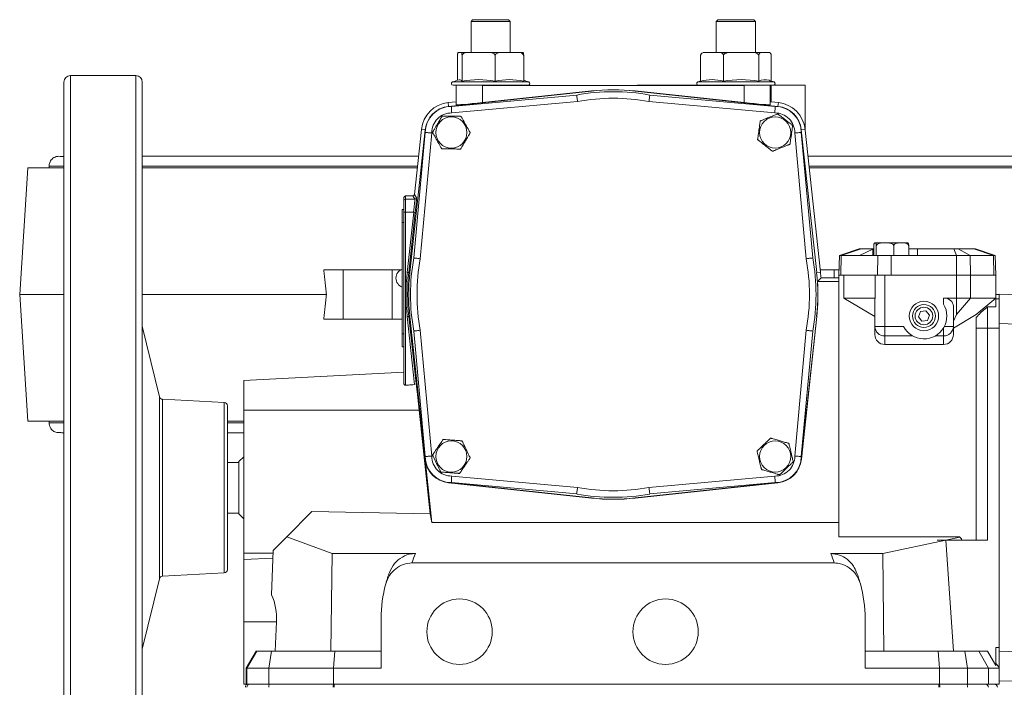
# Model space of a CAD drawing. Header units: millimetres. Extents: x 72 to 1173, y -128 to 1022.
# Tile 2 of 8: x 106 to 407, y -19 to 185. Entities that reach past the tile are written whole.
import ezdxf

# ---------------------------------------------------------------- set-up
doc = ezdxf.new("R2010")
doc.units = ezdxf.units.MM

msp = doc.modelspace()

# ---------------------------------------------------------------- linework, layer by layer
at = {"color": 7, "linetype": 'Continuous', "lineweight": 15}
for p, q in [((244.84, 184.97), (244.34, 184.47)), ((244.34, 184.47), (244.34, 174.97)), ((256.34, 184.47), (244.34, 184.47)), ((244.84, 184.97), (255.84, 184.97)), ((256.34, 184.47), (255.84, 184.97)), ((256.34, 174.97), (256.34, 184.47)), ((319.84, 184.97), (319.34, 184.47)), ((319.34, 184.47), (319.34, 174.97)), ((330.89, 184.47), (319.34, 184.47)), ((319.84, 184.97), (330.43, 184.97)), ((330.43, 184.97), (330.84, 184.97)), ((331.34, 184.47), (330.84, 184.97)), ((331.34, 184.47), (330.89, 184.47)), ((331.34, 174.97), (331.34, 184.47)), ((241.29, 174.97), (240.54, 174.97)), ((241.29, 174.97), (243.87, 174.97)), ((249.44, 174.97), (243.87, 174.97)), ((249.44, 174.97), (253.67, 174.97)), ((258.49, 174.97), (253.67, 174.97)), ((258.49, 174.97), (260.14, 174.97)), ((315.37, 174.97), (316.11, 174.97)), ((319.97, 174.97), (316.11, 174.97)), ((319.97, 174.97), (323.97, 174.97)), ((329.93, 174.97), (323.97, 174.97)), ((329.93, 174.97), (333.21, 174.97)), ((335.3, 174.97), (333.21, 174.97)), ((335.3, 174.97), (335.31, 174.97)), ((240.23, 173.97), (240.23, 166.46)), ((241.6, 173.97), (241.6, 166.18)), ((251.71, 173.97), (251.71, 166.18)), ((260.45, 173.97), (260.45, 166.18)), ((314.53, 173.97), (314.53, 166.18)), ((321.55, 173.97), (321.55, 166.18)), ((332.36, 173.97), (332.36, 166.18)), ((336.15, 173.97), (336.15, 166.24)), ((119.84, -82.1), (119.84, 165.9)), ((141.84, 167.9), (121.84, 167.9)), ((143.84, 165.9), (143.84, -49.48)), ((281.16, 163.17), (237.48, 158.47)), ((239.84, 164.97), (238.84, 164.97)), ((239.84, 158.99), (239.84, 164.97)), ((239.84, 164.97), (255.64, 164.97)), ((247.84, 159.64), (247.84, 164.9)), ((247.84, 164.9), (327.84, 164.9)), ((281.16, 163.22), (247.84, 159.64)), ((255.64, 164.9), (255.64, 164.97)), ((255.64, 164.97), (260.09, 164.97)), ((260.09, 164.9), (260.09, 164.97)), ((260.09, 164.97), (260.34, 164.97)), ((260.34, 164.9), (260.34, 164.97)), ((261.84, 164.97), (260.34, 164.97)), ((281.16, 163.22), (281.16, 163.17)), ((294.53, 163.22), (294.52, 163.17)), ((338.2, 158.47), (294.52, 163.17)), ((327.84, 159.64), (294.53, 163.22)), ((295.13, 164.9), (295.13, 164.97)), ((305.58, 164.97), (295.13, 164.97)), ((305.58, 164.9), (305.58, 164.97)), ((315.34, 164.97), (305.58, 164.97)), ((315.34, 164.9), (315.34, 164.97)), ((315.34, 164.97), (315.59, 164.97)), ((315.59, 164.9), (315.59, 164.97)), ((315.59, 164.97), (320.04, 164.97)), ((320.04, 164.9), (320.04, 164.97)), ((320.04, 164.97), (335.84, 164.97)), ((327.84, 159.64), (327.84, 164.9)), ((335.84, 158.99), (335.84, 164.97)), ((336.1, 164.97), (335.84, 164.97)), ((336.1, 159.88), (336.1, 164.97)), ((346.55, 164.97), (336.1, 164.97)), ((346.55, 151.16), (346.55, 164.97)), ((237.36, 159.65), (239.84, 159.91)), ((237.36, 159.65), (237.48, 158.47)), ((238.34, 158.47), (276.65, 161.95)), ((276.93, 159.97), (238.43, 156.47)), ((337.25, 156.47), (298.76, 159.97)), ((299.03, 161.95), (337.34, 158.47)), ((336.1, 159.88), (338.32, 159.65)), ((338.32, 159.65), (338.2, 158.47)), ((230.34, 151.33), (225.65, 107.65)), ((227.03, 131.55), (229.17, 151.45)), ((229.17, 151.45), (230.34, 151.33)), ((346.52, 151.45), (345.34, 151.33)), ((350.04, 107.65), (345.34, 151.33)), ((346.52, 151.45), (346.55, 151.16)), ((346.55, 151.16), (351.21, 107.78)), ((226.86, 112.16), (230.34, 150.47)), ((232.34, 150.38), (228.84, 111.89)), ((346.84, 111.89), (343.34, 150.38)), ((345.34, 150.47), (348.82, 112.16)), ((108.84, 139.72), (106.34, 100.97)), ((108.84, 139.72), (119.84, 139.72)), ((115.34, 140.22), (115.34, 139.72)), ((143.84, 139.72), (227.91, 139.72)), ((347.78, 139.72), (466.84, 139.72)), ((223.84, 129.61), (223.84, 130.61)), ((223.84, 126.11), (223.84, 129.61)), ((224.34, 131.11), (224.34, 130.11)), ((226.53, 131.11), (224.34, 131.11)), ((224.34, 130.11), (224.34, 126.11)), ((227.18, 130.11), (224.34, 130.11)), ((227.18, 130.11), (226.53, 131.11)), ((227.03, 131.55), (227.68, 130.55)), ((223.34, 126.97), (223.84, 126.97)), ((223.34, 122.97), (223.34, 126.97)), ((223.84, 73.71), (223.84, 126.11)), ((223.84, 126.11), (224.34, 126.11)), ((224.34, 126.11), (224.34, 73.21)), ((226.81, 126.11), (224.34, 126.11)), ((224.84, 107.74), (226.81, 126.11)), ((227.31, 126.05), (225.33, 107.68)), ((227.31, 126.05), (226.81, 126.11)), ((223.34, 122.97), (223.84, 122.97)), ((223.34, 88.97), (223.34, 122.97)), ((363.05, 114.9), (357.05, 112.9)), ((357.57, 112.9), (363.64, 114.9)), ((363.05, 114.9), (363.64, 114.9)), ((363.09, 112.9), (367.18, 114.83)), ((363.64, 114.9), (367.33, 114.9)), ((367.18, 112.9), (367.18, 114.83)), ((367.58, 114.9), (367.33, 114.9)), ((367.5, 112.9), (367.5, 115.8)), ((377.61, 116.8), (368.07, 116.8)), ((368.27, 112.9), (368.27, 115.8)), ((373.6, 112.9), (373.6, 115.8)), ((380.84, 114.9), (378.11, 114.9)), ((378.18, 112.9), (378.18, 115.8)), ((380.84, 114.9), (391.93, 114.9)), ((380.84, 114.83), (380.84, 112.9)), ((391.93, 114.9), (392.84, 112.9)), ((391.93, 114.9), (393.34, 114.9)), ((396.94, 112.9), (393.34, 114.9)), ((393.34, 114.9), (398.05, 114.9)), ((404.11, 112.9), (398.05, 114.9)), ((398.05, 114.9), (398.63, 114.9)), ((404.63, 112.9), (398.63, 114.9)), ((357.05, 112.9), (356.84, 106.9)), ((357.57, 112.9), (357.05, 112.9)), ((357.57, 112.9), (357.43, 106.9)), ((363.09, 112.9), (357.57, 112.9)), ((368.75, 112.9), (363.09, 112.9)), ((368.75, 112.9), (368.6, 106.9)), ((372.84, 112.9), (368.75, 112.9)), ((372.84, 112.9), (372.84, 106.9)), ((372.84, 112.9), (380.84, 112.9)), ((392.84, 112.9), (380.84, 112.9)), ((392.84, 112.9), (392.84, 106.9)), ((396.94, 112.9), (392.84, 112.9)), ((396.94, 112.9), (397.08, 106.9)), ((404.11, 112.9), (396.94, 112.9)), ((404.11, 112.9), (404.26, 106.9)), ((404.63, 112.9), (404.11, 112.9)), ((404.63, 112.9), (404.84, 106.9)), ((205.25, 108.47), (199.33, 108.47)), ((205.25, 108.47), (205.25, 93.47)), ((220.25, 108.47), (205.25, 108.47)), ((220.25, 108.47), (220.25, 93.47)), ((222.84, 108.47), (220.25, 108.47)), ((355.43, 108.47), (351.13, 108.47)), ((355.43, 108.47), (355.43, 106.03)), ((356.9, 108.47), (355.43, 108.47)), ((225.33, 107.68), (224.84, 107.74)), ((225.33, 107.68), (225.65, 107.65)), ((351.21, 107.78), (350.04, 107.65)), ((351.37, 106.03), (350.32, 104.9)), ((351.37, 106.03), (356.84, 106.03)), ((356.84, 26.91), (356.84, 106.9)), ((358.36, 106.9), (356.84, 106.9)), ((358.36, 106.9), (367.89, 106.9)), ((358.36, 99.9), (358.36, 106.9)), ((367.89, 99.9), (367.89, 106.9)), ((367.89, 106.9), (370.84, 106.9)), ((370.84, 106.9), (372.84, 106.9)), ((370.84, 106.9), (370.84, 91.2)), ((392.84, 106.9), (372.84, 106.9)), ((397.08, 106.9), (392.84, 106.9)), ((392.84, 99.9), (392.84, 106.9)), ((397.08, 99.9), (397.08, 106.9)), ((404.26, 106.9), (397.08, 106.9)), ((404.26, 106.9), (404.84, 106.9)), ((404.84, 99.9), (404.84, 106.9)), ((350.32, 104.9), (356.84, 104.9)), ((106.34, 100.97), (108.84, 62.22)), ((106.34, 100.97), (119.84, 100.97)), ((143.84, 100.97), (200.11, 100.97)), ((358.36, 99.9), (367.89, 99.9)), ((358.36, 99.9), (367.84, 94.27)), ((367.84, 91.2), (367.84, 99.61)), ((388.84, 99.9), (392.84, 99.9)), ((388.84, 98.01), (388.84, 99.9)), ((392.84, 99.9), (397.08, 99.9)), ((392.84, 94.87), (397.08, 99.9)), ((392.84, 94.87), (392.84, 99.9)), ((397.08, 99.9), (404.84, 99.9)), ((398.84, 94.87), (404.84, 99.9)), ((404.84, 100.97), (405.94, 100.97)), ((404.84, 97.21), (404.84, 99.9)), ((404.84, 99.69), (405.84, 99.69)), ((405.86, 101.08), (453.84, 99.4)), ((391.84, 97.38), (391.84, 91.2)), ((402.31, 97.21), (402.31, 90.69)), ((404.84, 97.21), (402.31, 97.21)), ((205.25, 93.47), (199.33, 93.47)), ((220.25, 93.47), (205.25, 93.47)), ((223.34, 93.47), (220.25, 93.47)), ((225.33, 94.26), (224.84, 94.2)), ((227.07, 73.42), (224.84, 94.2)), ((225.33, 94.26), (225.65, 94.29)), ((225.33, 94.26), (227.63, 72.89)), ((225.65, 94.29), (230.34, 50.61)), ((345.34, 50.61), (350.04, 94.29)), ((345.4, 50.61), (350.09, 94.29)), ((350.09, 94.29), (350.04, 94.29)), ((381.75, 95.75), (381.13, 94.13)), ((381.13, 94.13), (382.22, 92.78)), ((383.46, 96.02), (381.75, 95.75)), ((384.55, 94.67), (383.46, 96.02)), ((383.93, 93.06), (384.55, 94.67)), ((391.84, 92.84), (392.84, 94.87)), ((391.84, 90.71), (398.84, 94.87)), ((398.84, 90.69), (398.84, 93.92)), ((149.1, 69.7), (143.84, 91.28)), ((370.84, 91.2), (367.84, 91.2)), ((367.84, 88.79), (367.84, 91.2)), ((370.84, 91.2), (376.61, 91.2)), ((370.84, 88.3), (370.84, 91.2)), ((382.22, 92.78), (383.93, 93.06)), ((388.84, 88.3), (388.84, 90.8)), ((391.84, 91.2), (389.07, 91.2)), ((391.84, 91.2), (391.84, 88.79)), ((398.84, 90.69), (402.31, 90.69)), ((398.84, 25.9), (398.84, 90.69)), ((402.31, 90.69), (405.84, 90.69)), ((402.31, 90.69), (402.31, 25.9)), ((405.84, 92.08), (405.86, 92.08)), ((405.84, 92.08), (405.84, -8.28)), ((405.86, 92.08), (405.86, -8.28)), ((453.84, 90.41), (405.86, 92.08)), ((223.34, 88.97), (223.84, 88.97)), ((223.34, 84.97), (223.34, 88.97)), ((230.34, 51.47), (226.86, 89.78)), ((228.84, 90.06), (232.34, 51.56)), ((343.34, 51.56), (346.84, 90.06)), ((348.82, 89.78), (345.34, 51.47)), ((379.4, 88.3), (370.84, 88.3)), ((370.84, 88.3), (370.84, 85.69)), ((388.84, 88.3), (386.28, 88.3)), ((388.84, 85.69), (388.84, 88.3)), ((223.34, 84.97), (223.84, 84.97)), ((388.84, 85.69), (370.84, 85.69)), ((223.84, 77.21), (174.84, 74.64)), ((174.84, 65.59), (174.84, 74.64)), ((168.89, 67.95), (150.02, 68.94)), ((169.84, 66.95), (169.84, 16.85)), ((228.48, 65.59), (174.84, 65.59)), ((174.84, 21.87), (174.84, 65.59)), ((231.89, 33.92), (228.48, 65.59)), ((119.84, 62.22), (108.84, 62.22)), ((115.34, 62.22), (115.34, 61.72)), ((174.84, 62.22), (169.84, 62.22)), ((174.84, 51.4), (173.34, 49.9)), ((173.34, 49.65), (169.84, 49.65)), ((173.34, 49.9), (173.34, 33.9)), ((230.29, 50.61), (230.34, 50.61)), ((232.36, 31.28), (230.29, 50.61)), ((345.4, 50.61), (345.34, 50.61)), ((238.43, 45.47), (276.93, 41.97)), ((298.76, 41.97), (337.25, 45.47)), ((237.48, 43.47), (281.16, 38.78)), ((237.48, 43.41), (237.48, 43.47)), ((237.48, 43.41), (281.16, 38.72)), ((276.65, 39.99), (238.34, 43.47)), ((294.52, 38.78), (338.2, 43.47)), ((294.53, 38.72), (338.2, 43.41)), ((337.34, 43.47), (299.03, 39.99)), ((338.2, 43.41), (338.2, 43.47)), ((281.16, 38.72), (281.16, 38.78)), ((294.53, 38.72), (294.52, 38.78)), ((169.84, 34.15), (173.34, 34.15)), ((173.34, 33.9), (174.84, 32.4)), ((188.03, 26.93), (195.72, 34.61)), ((231.89, 33.92), (195.72, 34.61)), ((232.36, 31.28), (231.89, 33.92)), ((232.36, 31.28), (356.84, 31.28)), ((183.83, 22.73), (188.03, 26.93)), ((201.87, 21.8), (188.03, 26.93)), ((393.67, 26.91), (356.84, 26.91)), ((389.49, 25.89), (370.29, 21.8)), ((386.84, 25.89), (386.84, 25.9)), ((402.31, 25.9), (386.84, 25.9)), ((386.84, 25.89), (389.49, 25.89)), ((389.49, 25.89), (391.86, -8.1)), ((393.77, 26.81), (389.53, 25.9)), ((393.67, 26.91), (393.77, 26.81)), ((393.77, 26.81), (394.29, 26.28)), ((394.32, 25.9), (394.29, 26.28)), ((183.8, 21.87), (174.84, 21.87)), ((174.84, 19.92), (174.84, 21.87)), ((183.83, 22.73), (183.36, 9.19)), ((201.87, 21.8), (201.44, -8.1)), ((227.33, 21.8), (201.87, 21.8)), ((370.29, 21.8), (354.35, 21.8)), ((370.29, 21.8), (370.57, -8.1)), ((183.75, 20.39), (174.84, 19.92)), ((174.84, 0.9), (174.84, 19.92)), ((226.28, 18.9), (355.4, 18.9)), ((150.02, 14.86), (168.89, 15.85)), ((143.84, -7.48), (149.1, 14.1)), ((184.88, 0.9), (174.84, 0.9)), ((174.84, -18.1), (174.84, 0.9)), ((184.88, 0.9), (184.41, -8.1)), ((216.84, 1.9), (216.84, -13.3)), ((364.84, -13.3), (364.84, 1.9)), ((178.61, -8.1), (175.61, -13.3)), ((175.84, -13.3), (178.84, -8.1)), ((178.61, -8.1), (178.84, -8.1)), ((178.84, -8.1), (183.29, -8.1)), ((182.51, -13.3), (183.29, -8.1)), ((183.29, -8.1), (202.71, -8.1)), ((202.71, -8.1), (202.32, -13.3)), ((202.71, -8.1), (216.84, -8.1)), ((364.84, -8.1), (387.17, -8.1)), ((387.17, -8.1), (395.39, -8.1)), ((387.17, -8.1), (387.56, -13.3)), ((395.39, -8.1), (396.17, -13.3)), ((395.39, -8.1), (399.64, -8.1)), ((399.64, -8.1), (402.53, -13.3)), ((399.64, -8.1), (402.25, -8.1)), ((402.25, -8.1), (404.84, -12.43)), ((404.84, -6.89), (405.84, -6.89)), ((404.84, -12.43), (404.84, -6.89)), ((405.84, -8.28), (405.86, -8.28)), ((405.86, -8.28), (453.84, -6.6)), ((175.61, -13.3), (175.61, -18.1)), ((175.84, -13.3), (175.61, -13.3)), ((175.84, -13.3), (175.84, -18.1)), ((182.51, -13.3), (175.84, -13.3)), ((202.32, -13.3), (182.51, -13.3)), ((182.51, -13.3), (182.51, -18.1)), ((202.32, -13.3), (202.32, -18.1)), ((216.84, -13.3), (202.32, -13.3)), ((387.56, -13.3), (364.84, -13.3)), ((387.56, -13.3), (387.56, -18.1)), ((396.17, -13.3), (387.56, -13.3)), ((396.17, -13.3), (396.17, -18.1)), ((402.53, -13.3), (396.17, -13.3)), ((402.53, -13.3), (402.53, -18.1)), ((405.84, -13.3), (402.53, -13.3)), ((405.84, -15.15), (405.84, -18.1)), ((453.84, -15.6), (405.86, -17.27)), ((175.61, -18.1), (174.84, -18.1)), ((175.84, -18.1), (175.61, -18.1)), ((182.51, -18.1), (175.84, -18.1)), ((202.32, -18.1), (182.51, -18.1)), ((387.56, -18.1), (202.32, -18.1)), ((202.45, -19.1), (202.45, -18.1)), ((387.43, -19.1), (387.43, -18.1)), ((396.17, -18.1), (387.56, -18.1)), ((402.53, -18.1), (396.17, -18.1)), ((405.84, -18.1), (402.53, -18.1))]:
    msp.add_line(p, q, dxfattribs=at)
at = {"color": 8, "linetype": 'Continuous', "lineweight": 15}
for p, q in [((121.84, 167.9), (121.84, -84.1)), ((141.84, -50.96), (141.84, 167.9)), ((257.39, 165.94), (238.67, 165.94)), ((262.01, 165.94), (257.39, 165.94)), ((327.32, 165.94), (313.67, 165.94)), ((337.01, 165.94), (327.32, 165.94)), ((115.34, 140.22), (119.84, 140.22)), ((143.84, 140.22), (227.96, 140.22)), ((347.72, 140.22), (460.34, 140.22)), ((149.1, 21.41), (149.1, 69.7)), ((150.02, 21.97), (150.02, 68.94)), ((168.89, 22.7), (168.89, 67.95)), ((119.84, 61.72), (115.34, 61.72)), ((174.84, 61.72), (169.84, 61.72)), ((149.1, 14.1), (149.1, 21.41)), ((150.02, 14.86), (150.02, 21.97)), ((168.89, 15.85), (168.89, 22.7))]:
    msp.add_line(p, q, dxfattribs=at)
at = {"color": 7, "linetype": 'Continuous', "lineweight": 15}
for centre, radius in [((238.34, 150.47), 4.77), ((337.34, 150.47), 4.77), ((382.84, 94.4), 4.5), ((382.84, 94.4), 3.5), ((382.84, 94.4), 2.7), ((238.34, 51.47), 4.77), ((337.34, 51.47), 4.77), ((240.84, -2.1), 10), ((303.84, -2.1), 10)]:
    msp.add_circle(centre, radius, dxfattribs=at)
for centre, radius, start, end in [((121.84, 165.9), 2, 90, 180), ((141.84, 165.9), 2, 0, 90), ((238.84, 165.47), 0.5, 109.7316, 270), ((250.34, 133.41), 34.56, 106.0829, 109.7316), ((240.87, 165.8), 0.822, 27.6249, 97.3144), ((246.65, 138.37), 28.27, 79.6983, 100.3017), ((256.08, 145.44), 21.2, 78.1018, 101.8982), ((250.34, 133.41), 34.56, 70.2684, 72.9915), ((261.84, 165.47), 0.5, 270, 70.2684), ((313.84, 165.47), 0.5, 109.7316, 270), ((325.34, 133.41), 34.56, 108.2267, 109.7316), ((318.04, 152.88), 13.76, 75.2238, 104.7762), ((326.95, 134.36), 32.28, 80.3608, 99.6392), ((334.25, 162.48), 4.16, 72.9597, 117.0118), ((325.34, 133.41), 34.56, 70.2684, 72.9669), ((336.84, 165.47), 0.5, 270, 70.2684), ((287.84, 100.97), 62, 79.6048, 100.3952), ((287.84, 100.97), 62.6, 83.87, 96.13), ((287.84, 100.97), 62.55, 83.87, 96.13), ((238.34, 150.47), 9.23, 96.13, 173.87), ((287.84, 100.97), 60, 79.5188, 100.4812), ((337.34, 150.47), 9.23, 6.13, 83.87), ((238.34, 150.47), 8, 90, 180), ((238.34, 150.47), 8.05, 96.13, 173.87), ((337.34, 150.47), 8, 360, 90), ((337.34, 150.47), 8.05, 6.13, 83.87), ((238.34, 150.47), 6, 89.1952, 180.8048), ((337.34, 150.47), 6, 359.1952, 90.8048), ((224.34, 129.61), 0.5, 89.9825, 179.9825), ((227.18, 130.61), 0.5, 270.0449, 353.8081), ((377.61, 115.8), 1, 74.2532, 90), ((287.84, 100.97), 62, 169.6048, 190.3952), ((287.84, 100.97), 60, 169.5188, 190.4812), ((287.84, 100.97), 60, 349.5188, 10.4812), ((287.84, 100.97), 62, 349.6048, 10.3952), ((224.27, 105.97), 2.88, 108.8253, 251.1747), ((287.84, 100.97), 63.37, 173.87, 186.13), ((287.84, 100.97), 62.87, 173.87, 186.13), ((287.84, 100.97), 62.55, 173.87, 186.13), ((287.84, 100.97), 62.55, 353.87, 6.13), ((287.84, 100.97), 63.73, 4.5503, 6.13), ((287.84, 100.97), 62.6, 353.87, 3.5991), ((405.84, 100.58), 0.5, 88, 90), ((382.84, 94.4), 7, 207.1847, 31.0027), ((370.79, 91.25), 2.95, 181.0102, 270.9758), ((388.89, 91.25), 2.95, 269.0242, 358.9898), ((150.07, 69.94), 1, 193.6993, 267), ((168.84, 66.95), 1, 360, 87), ((238.34, 51.47), 8, 180, 270), ((238.34, 51.47), 6, 179.1952, 270.8048), ((337.34, 51.47), 6, 269.1952, 0.8048), ((337.34, 51.47), 8, 270, 360), ((238.34, 51.47), 8.1, 186.13, 263.87), ((238.34, 51.47), 8.05, 186.13, 263.87), ((337.34, 51.47), 8.05, 276.13, 353.87), ((337.34, 51.47), 8.1, 276.13, 353.87), ((287.84, 100.97), 62, 259.6048, 280.3952), ((287.84, 100.97), 60, 259.5188, 280.4812), ((287.84, 100.97), 62.55, 263.87, 276.13), ((287.84, 100.97), 62.6, 263.87, 276.13), ((256.84, 9.42), 32, 157.2404, 162.7629), ((324.84, 9.42), 32, 17.2371, 22.7596), ((168.84, 16.85), 1, 273, 360), ((256.84, 1.9), 40, 159.3011, 164.6208), ((324.84, 1.9), 40, 15.3792, 20.6989), ((150.07, 13.86), 1, 93, 166.3007), ((256.84, 1.9), 40, 164.6208, 180), ((324.84, 1.9), 40, 360, 15.3792), ((405.84, -16.78), 0.5, 270, 272), ((176.84, -19.1), 1, 90.0011, 180.0011), ((183.67, -18.87), 1.18, 139.6093, 191.3691), ((203.35, -18.87), 1.18, 139.6093, 191.3691), ((386.53, -18.87), 1.18, 348.6309, 40.3907), ((395.01, -18.87), 1.18, 348.6309, 40.3907), ((401.55, -19.08), 0.983, 359.0242, 88.9898), ((404.32, -19.08), 0.983, 359.0242, 88.9898), ((404.34, -19.1), 1, 360, 90)]:
    msp.add_arc(centre, radius, start, end, dxfattribs=at)
for centre, major_axis, ratio, start_param, end_param in [((247.84, 159.85), (8, 0.86), 0.026036, 3.138795, 4.709591), ((327.84, 159.85), (8, -0.86), 0.026036, 4.715187, 6.285983), ((320.84, 162.05), (25, -2.69), 0.026036, 5.358688, 5.371905), ((224.34, 130.61), (0, -0.5), 0.999391, 3.141593, 4.712389), ((226.53, 131.61), (0.272, -0.42), 0.999136, 5.70947, 7.172462), ((226.69, 126.11), (0.48, 4), 0.029202, 4.71592, 6.25181), ((227.19, 126.05), (0.48, 4.5), 0.026036, 4.715187, 6.251077), ((372.84, 114.83), (7.99, 1.99), 0.222648, 2.274672, 2.300866), ((372.84, 114.83), (8, 0), 0.333333, 0, 0.026194), ((370.84, 97.83), (2.86, -2.23), 0.405408, 3.269706, 3.448325), ((388.84, 97.38), (3, 0), 0.8391, 0, 1.570796), ((405.84, 92.07), (0.02, 9), 0.001936, 4.713543, 6.283121), ((370.84, 88.79), (0, -3.11), 0.965926, 4.712389, 6.283185), ((388.84, 88.79), (0, -3.11), 0.965926, 0, 1.570796), ((228.17, 65.52), (-1.27, 11.85), 0.026036, 4.715219, 5.380088), ((166.28, 0.95), (13.82, 13.12), 0.951704, 5.496683, 5.958951), ((405.84, -8.27), (-0.02, 9), 0.001936, 3.141656, 4.711235), ((403.94, -6.89), (-5.63, 8.93), 0.194601, 2.023395, 2.198281), ((176.34, -19.1), (1, 0), 0.999963, 1.570796, 3.141593)]:
    msp.add_ellipse(centre, major_axis=major_axis, ratio=ratio, start_param=start_param, end_param=end_param, dxfattribs=at)
for points, knots in [([(240.54, 174.97), (240.49, 174.96), (240.42, 174.95), (240.33, 174.77), (240.27, 174.55), (240.25, 174.35), (240.23, 174.15), (240.23, 174.03), (240.23, 173.97)], [0, 0, 0, 0, 0.366802, 0.631962, 0.767899, 0.872128, 0.942131, 1, 1, 1, 1]), ([(241.6, 173.97), (241.6, 174.03), (241.6, 174.15), (241.58, 174.34), (241.55, 174.58), (241.47, 174.89), (241.37, 174.96), (241.3, 174.97), (241.29, 174.97)], [0, 0, 0, 0, 0.062255, 0.124274, 0.229251, 0.413872, 0.898157, 1, 1, 1, 1]), ([(243.87, 174.97), (243.54, 174.96), (242.99, 174.95), (242.32, 174.77), (241.92, 174.55), (241.72, 174.35), (241.62, 174.15), (241.6, 174.03), (241.6, 173.97)], [0, 0, 0, 0, 0.366802, 0.631962, 0.767899, 0.872128, 0.942131, 1, 1, 1, 1]), ([(251.71, 173.97), (251.7, 174.03), (251.69, 174.15), (251.59, 174.34), (251.36, 174.58), (250.73, 174.89), (250.05, 174.96), (249.53, 174.97), (249.44, 174.97)], [0, 0, 0, 0, 0.062255, 0.124274, 0.229251, 0.413872, 0.898157, 1, 1, 1, 1]), ([(253.67, 174.97), (253.63, 174.97), (253.27, 174.97), (252.78, 174.93), (252.23, 174.71), (251.95, 174.52), (251.78, 174.29), (251.72, 174.11), (251.71, 174), (251.71, 173.97)], [0, 0, 0, 0, 0.047068, 0.473073, 0.639311, 0.8067, 0.88521, 0.964436, 1, 1, 1, 1]), ([(260.45, 173.97), (260.45, 173.98), (260.45, 174.05), (260.42, 174.19), (260.31, 174.4), (260.06, 174.65), (259.44, 174.94), (258.88, 174.96), (258.49, 174.97)], [0, 0, 0, 0, 0.009006, 0.069816, 0.147679, 0.267114, 0.488158, 1, 1, 1, 1]), ([(260.14, 174.97), (260.19, 174.96), (260.26, 174.95), (260.35, 174.77), (260.41, 174.55), (260.43, 174.35), (260.45, 174.15), (260.45, 174.03), (260.45, 173.97)], [0, 0, 0, 0, 0.366802, 0.631962, 0.767899, 0.872128, 0.942131, 1, 1, 1, 1]), ([(316.11, 174.97), (315.88, 174.96), (315.49, 174.95), (315.03, 174.77), (314.76, 174.55), (314.61, 174.35), (314.54, 174.15), (314.53, 174.03), (314.53, 173.97)], [0, 0, 0, 0, 0.366802, 0.631962, 0.767899, 0.872128, 0.942131, 1, 1, 1, 1]), ([(321.55, 173.97), (321.54, 174.03), (321.54, 174.15), (321.47, 174.34), (321.31, 174.58), (320.87, 174.89), (320.39, 174.96), (320.04, 174.97), (319.97, 174.97)], [0, 0, 0, 0, 0.062255, 0.124274, 0.229251, 0.413872, 0.898157, 1, 1, 1, 1]), ([(323.97, 174.97), (323.93, 174.97), (323.48, 174.97), (322.88, 174.93), (322.19, 174.71), (321.85, 174.52), (321.64, 174.29), (321.56, 174.11), (321.55, 174), (321.55, 173.97)], [0, 0, 0, 0, 0.0470676, 0.4730729, 0.639311, 0.8067002, 0.8852098, 0.964436, 1, 1, 1, 1]), ([(332.36, 173.97), (332.36, 173.98), (332.36, 174.05), (332.33, 174.19), (332.19, 174.4), (331.88, 174.65), (331.11, 174.94), (330.42, 174.96), (329.93, 174.97)], [0, 0, 0, 0, 0.0090055, 0.0698165, 0.147679, 0.267114, 0.4881582, 1, 1, 1, 1]), ([(333.21, 174.97), (333.09, 174.96), (332.88, 174.95), (332.63, 174.77), (332.48, 174.55), (332.4, 174.35), (332.37, 174.15), (332.36, 174.03), (332.36, 173.97)], [0, 0, 0, 0, 0.366802, 0.631962, 0.767899, 0.872128, 0.942131, 1, 1, 1, 1]), ([(336.15, 173.97), (336.15, 174.03), (336.14, 174.15), (336.11, 174.34), (336.02, 174.58), (335.79, 174.89), (335.53, 174.96), (335.33, 174.97), (335.3, 174.97)], [0, 0, 0, 0, 0.062255, 0.124274, 0.229251, 0.413872, 0.898157, 1, 1, 1, 1]), ([(276.65, 161.95), (276.66, 161.93), (276.66, 161.89), (276.71, 161.55), (276.78, 161.04), (276.85, 160.49), (276.9, 160.13), (276.92, 159.98), (276.93, 159.97)], [0, 0, 0, 0, 0.214404, 0.428804, 0.643303, 0.858012, 0.990582, 1, 1, 1, 1]), ([(299.03, 161.95), (299.03, 161.93), (299.02, 161.89), (298.97, 161.55), (298.9, 161.04), (298.83, 160.49), (298.78, 160.13), (298.76, 159.98), (298.76, 159.97)], [0, 0, 0, 0, 0.214404, 0.428804, 0.643303, 0.858012, 0.990582, 1, 1, 1, 1]), ([(238.34, 158.47), (238.34, 158.45), (238.35, 158.4), (238.36, 158.06), (238.38, 157.55), (238.41, 157), (238.42, 156.62), (238.43, 156.48), (238.43, 156.47)], [0, 0, 0, 0, 0.214382, 0.428761, 0.643231, 0.857913, 0.991163, 1, 1, 1, 1]), ([(337.34, 158.47), (337.34, 158.45), (337.34, 158.4), (337.32, 158.06), (337.3, 157.55), (337.27, 157), (337.26, 156.62), (337.25, 156.48), (337.25, 156.47)], [0, 0, 0, 0, 0.214382, 0.428761, 0.643231, 0.857913, 0.991163, 1, 1, 1, 1]), ([(235.52, 155.5), (235.52, 155.5), (235.51, 155.49), (235.45, 155.39), (235.33, 155.19), (234.99, 154.61), (234.45, 153.71), (233.87, 152.73), (233.38, 151.91), (233.04, 151.33), (232.79, 150.91), (232.67, 150.71), (232.59, 150.58), (232.57, 150.54), (232.57, 150.54), (232.57, 150.54)], [0, 0, 0, 0, 0.027004, 0.053916, 0.097821, 0.172861, 0.389445, 0.56982, 0.693608, 0.828822, 0.87999, 0.931471, 0.963511, 0.995831, 1, 1, 1, 1]), ([(241.29, 155.43), (241.29, 155.43), (241.27, 155.43), (241.16, 155.43), (240.93, 155.44), (240.25, 155.44), (239.2, 155.46), (238.07, 155.47), (237.11, 155.48), (236.43, 155.49), (235.96, 155.5), (235.71, 155.5), (235.56, 155.5), (235.52, 155.5), (235.52, 155.5), (235.52, 155.5)], [0, 0, 0, 0, 0.027004, 0.053916, 0.097821, 0.172861, 0.389445, 0.56982, 0.693608, 0.828822, 0.87999, 0.931471, 0.963511, 0.995831, 1, 1, 1, 1]), ([(244.12, 150.4), (244.12, 150.4), (244.12, 150.4), (244.1, 150.42), (244.04, 150.53), (243.91, 150.77), (243.46, 151.57), (242.71, 152.91), (241.97, 154.22), (241.54, 154.99), (241.4, 155.24), (241.32, 155.39), (241.29, 155.43), (241.29, 155.43), (241.29, 155.43)], [0, 0, 0, 0, 0.0012414, 0.02809, 0.0605727, 0.1081585, 0.1926937, 0.4999683, 0.8066336, 0.8681174, 0.9301057, 0.9620195, 0.9942052, 1, 1, 1, 1]), ([(332.79, 154.02), (332.79, 154.02), (332.79, 154.02), (332.78, 153.99), (332.77, 153.87), (332.73, 153.59), (332.6, 152.69), (332.39, 151.17), (332.18, 149.68), (332.06, 148.8), (332.02, 148.52), (331.99, 148.35), (331.99, 148.31), (331.99, 148.3), (331.99, 148.3)], [0, 0, 0, 0, 0.001241, 0.02809, 0.060573, 0.108158, 0.192694, 0.499968, 0.806634, 0.868117, 0.930106, 0.96202, 0.994205, 1, 1, 1, 1]), ([(338.14, 156.19), (338.13, 156.18), (338.12, 156.18), (338.02, 156.14), (337.8, 156.05), (337.17, 155.79), (336.21, 155.4), (335.15, 154.98), (334.26, 154.62), (333.64, 154.36), (333.19, 154.18), (332.97, 154.09), (332.83, 154.04), (332.79, 154.02), (332.79, 154.02), (332.79, 154.02)], [0, 0, 0, 0, 0.027004, 0.053916, 0.097821, 0.172861, 0.389445, 0.56982, 0.693608, 0.828822, 0.87999, 0.931471, 0.963511, 0.995831, 1, 1, 1, 1]), ([(342.69, 152.63), (342.69, 152.64), (342.68, 152.64), (342.59, 152.71), (342.4, 152.86), (341.87, 153.27), (341.05, 153.92), (340.15, 154.62), (339.4, 155.21), (338.86, 155.62), (338.48, 155.92), (338.29, 156.07), (338.18, 156.16), (338.14, 156.18), (338.14, 156.19), (338.14, 156.19)], [0, 0, 0, 0, 0.027004, 0.053916, 0.097821, 0.172861, 0.389445, 0.56982, 0.693608, 0.828822, 0.87999, 0.931471, 0.963511, 0.995831, 1, 1, 1, 1]), ([(232.57, 150.54), (232.57, 150.54), (232.57, 150.54), (232.58, 150.52), (232.64, 150.41), (232.78, 150.16), (233.23, 149.37), (233.98, 148.02), (234.71, 146.72), (235.15, 145.94), (235.29, 145.69), (235.37, 145.55), (235.39, 145.51), (235.39, 145.5), (235.39, 145.5)], [0, 0, 0, 0, 0.001241, 0.02809, 0.060573, 0.108158, 0.192694, 0.499968, 0.806634, 0.868117, 0.930106, 0.96202, 0.994205, 1, 1, 1, 1]), ([(341.89, 146.91), (341.89, 146.91), (341.89, 146.92), (341.89, 146.94), (341.91, 147.06), (341.95, 147.34), (342.08, 148.24), (342.29, 149.77), (342.5, 151.25), (342.62, 152.13), (342.66, 152.42), (342.68, 152.58), (342.69, 152.63), (342.69, 152.63), (342.69, 152.63)], [0, 0, 0, 0, 0.001241, 0.02809, 0.060573, 0.108158, 0.192694, 0.499968, 0.806634, 0.868117, 0.930106, 0.96202, 0.994205, 1, 1, 1, 1]), ([(230.34, 150.47), (230.37, 150.47), (230.41, 150.47), (230.75, 150.45), (231.26, 150.43), (231.81, 150.4), (232.19, 150.39), (232.33, 150.38), (232.34, 150.38)], [0, 0, 0, 0, 0.2143819, 0.4287607, 0.6432309, 0.8579131, 0.9911628, 1, 1, 1, 1]), ([(241.17, 145.43), (241.17, 145.44), (241.18, 145.45), (241.23, 145.54), (241.35, 145.74), (241.7, 146.33), (242.23, 147.23), (242.81, 148.2), (243.3, 149.03), (243.65, 149.61), (243.89, 150.02), (244.02, 150.23), (244.09, 150.36), (244.12, 150.4), (244.12, 150.4), (244.12, 150.4)], [0, 0, 0, 0, 0.027004, 0.053916, 0.097821, 0.172861, 0.389445, 0.56982, 0.693608, 0.828822, 0.87999, 0.931471, 0.963511, 0.995831, 1, 1, 1, 1]), ([(331.99, 148.3), (331.99, 148.3), (332, 148.29), (332.09, 148.23), (332.27, 148.08), (332.81, 147.66), (333.63, 147.02), (334.53, 146.32), (335.28, 145.73), (335.81, 145.31), (336.19, 145.02), (336.38, 144.87), (336.5, 144.78), (336.54, 144.75), (336.54, 144.75), (336.54, 144.75)], [0, 0, 0, 0, 0.0270041, 0.0539164, 0.0978205, 0.1728614, 0.3894446, 0.5698201, 0.6936079, 0.8288225, 0.8799901, 0.9314708, 0.9635112, 0.9958312, 1, 1, 1, 1]), ([(345.34, 150.47), (345.32, 150.47), (345.27, 150.47), (344.93, 150.45), (344.42, 150.43), (343.87, 150.4), (343.5, 150.39), (343.35, 150.38), (343.34, 150.38)], [0, 0, 0, 0, 0.214382, 0.428761, 0.643231, 0.857913, 0.991163, 1, 1, 1, 1]), ([(235.39, 145.5), (235.4, 145.5), (235.41, 145.5), (235.52, 145.5), (235.76, 145.5), (236.44, 145.49), (237.48, 145.48), (238.62, 145.46), (239.58, 145.45), (240.25, 145.44), (240.73, 145.44), (240.97, 145.44), (241.12, 145.43), (241.17, 145.43), (241.17, 145.43), (241.17, 145.43)], [0, 0, 0, 0, 0.027004, 0.053916, 0.097821, 0.172861, 0.389445, 0.56982, 0.693608, 0.828822, 0.87999, 0.931471, 0.963511, 0.995831, 1, 1, 1, 1]), ([(336.54, 144.75), (336.54, 144.75), (336.55, 144.76), (336.65, 144.8), (336.87, 144.89), (337.5, 145.14), (338.47, 145.53), (339.52, 145.96), (340.41, 146.32), (341.04, 146.57), (341.48, 146.75), (341.71, 146.84), (341.85, 146.9), (341.89, 146.91), (341.89, 146.91), (341.89, 146.91)], [0, 0, 0, 0, 0.027004, 0.053916, 0.097821, 0.172861, 0.389445, 0.56982, 0.693608, 0.828822, 0.87999, 0.931471, 0.963511, 0.995831, 1, 1, 1, 1]), ([(115.34, 140.22), (115.34, 140.53), (115.39, 140.89), (115.6, 141.45), (115.69, 141.64), (115.92, 142.01), (116.07, 142.19), (116.41, 142.53), (116.6, 142.68), (117.04, 142.93), (117.28, 143.04), (117.78, 143.18), (118.04, 143.22), (118.55, 143.22), (118.8, 143.19), (119.04, 143.14)], [0, 0, 0, 0, 0.25, 0.25, 0.375, 0.375, 0.5, 0.5, 0.625, 0.625, 0.75, 0.75, 0.875, 0.875, 1, 1, 1, 1]), ([(119.84, 143.2), (119.77, 143.2), (119.34, 143.2), (118.99, 143.19), (118.97, 143.18), (118.96, 143.17)], [0, 0, 0, 0, 0.096767, 0.610549, 1, 1, 1, 1]), ([(228.28, 143.22), (224.74, 143.22), (217.3, 143.22), (206.43, 143.22), (195.64, 143.22), (185.37, 143.22), (175.68, 143.22), (166.61, 143.22), (158.22, 143.22), (150.53, 143.22), (146.06, 143.22), (143.84, 143.22)], [0, 0, 0, 0, 0.10266, 0.215491, 0.328431, 0.44111, 0.553501, 0.666006, 0.778215, 0.890163, 1, 1, 1, 1]), ([(456.74, 143.18), (456.75, 143.18), (456.77, 143.2), (456.37, 143.21), (455.66, 143.22), (454.73, 143.22), (453.69, 143.22), (452.61, 143.22), (451.03, 143.22), (448.69, 143.22), (445.19, 143.22), (440.79, 143.22), (435.38, 143.22), (428.84, 143.22), (421.54, 143.22), (413.5, 143.22), (404.77, 143.22), (395.39, 143.22), (385.41, 143.22), (374.89, 143.22), (363.87, 143.22), (354.68, 143.22), (349.06, 143.22), (347.4, 143.22)], [0, 0, 0, 0, 0.02376, 0.062379, 0.098045, 0.130275, 0.158623, 0.182692, 0.203676, 0.253095, 0.30344, 0.354508, 0.416102, 0.477696, 0.539367, 0.601235, 0.663046, 0.725016, 0.787138, 0.849198, 0.911387, 0.973724, 1, 1, 1, 1]), ([(367.5, 115.8), (367.5, 115.86), (367.51, 115.98), (367.52, 116.17), (367.55, 116.39), (367.64, 116.7), (367.78, 116.77), (367.93, 116.78), (368.06, 116.74), (368.15, 116.63), (368.21, 116.42), (368.24, 116.25), (368.26, 116.04), (368.27, 115.89), (368.27, 115.81), (368.27, 115.8)], [0, 0, 0, 0, 0.027004, 0.053916, 0.097821, 0.172861, 0.389445, 0.56982, 0.693608, 0.828822, 0.87999, 0.931471, 0.963511, 0.995831, 1, 1, 1, 1]), ([(368.27, 115.8), (368.27, 115.8), (368.27, 115.86), (368.29, 116), (368.41, 116.2), (368.67, 116.43), (369.51, 116.78), (370.93, 116.77), (372.32, 116.78), (373.14, 116.46), (373.41, 116.27), (373.56, 116.05), (373.6, 115.9), (373.6, 115.81), (373.6, 115.8)], [0, 0, 0, 0, 0.001241, 0.02809, 0.060573, 0.108158, 0.192694, 0.499968, 0.806634, 0.868117, 0.930106, 0.96202, 0.994205, 1, 1, 1, 1]), ([(373.6, 115.8), (373.61, 115.86), (373.62, 115.98), (373.71, 116.17), (373.89, 116.39), (374.43, 116.7), (375.26, 116.77), (376.16, 116.78), (376.92, 116.74), (377.45, 116.63), (377.83, 116.42), (378.03, 116.25), (378.14, 116.04), (378.18, 115.89), (378.18, 115.81), (378.18, 115.8)], [0, 0, 0, 0, 0.027004, 0.053916, 0.097821, 0.172861, 0.389445, 0.56982, 0.693608, 0.828822, 0.87999, 0.931471, 0.963511, 0.995831, 1, 1, 1, 1]), ([(378.18, 115.8), (378.18, 115.86), (378.18, 115.98), (378.16, 116.17), (378.13, 116.39), (378.04, 116.69), (377.95, 116.76), (377.89, 116.76), (377.89, 116.76)], [0, 0, 0, 0, 0.067852, 0.135474, 0.24579, 0.434342, 0.978542, 1, 1, 1, 1]), ([(228.84, 111.89), (228.83, 111.89), (228.69, 111.91), (228.32, 111.96), (227.77, 112.03), (227.27, 112.1), (226.92, 112.15), (226.88, 112.15), (226.86, 112.16)], [0, 0, 0, 0, 0.009418, 0.141988, 0.356697, 0.571196, 0.785596, 1, 1, 1, 1]), ([(348.82, 112.16), (348.8, 112.15), (348.76, 112.15), (348.42, 112.1), (347.91, 112.03), (347.37, 111.96), (347, 111.91), (346.85, 111.89), (346.84, 111.89)], [0, 0, 0, 0, 0.2144037, 0.428804, 0.643303, 0.8580123, 0.9905821, 1, 1, 1, 1]), ([(199.33, 108.47), (199.4, 107.87), (199.53, 106.65), (199.73, 104.8), (199.92, 102.9), (200.05, 101.62), (200.11, 100.97)], [0, 0, 0, 0, 0.24061, 0.487477, 0.740605, 1, 1, 1, 1]), ([(200.11, 100.97), (200.05, 100.32), (199.92, 99.04), (199.73, 97.14), (199.53, 95.29), (199.4, 94.07), (199.33, 93.47)], [0, 0, 0, 0, 0.259395, 0.512523, 0.75939, 1, 1, 1, 1]), ([(405.84, 101.08), (405.84, 101.07), (405.84, 101.02), (405.84, 100.34), (405.84, 98.56), (405.84, 96.05), (405.84, 93.75), (405.84, 92.41), (405.84, 92.08)], [0, 0, 0, 0, 0.071177, 0.285902, 0.500597, 0.715138, 0.929675, 1, 1, 1, 1]), ([(402.31, 97.21), (401.31, 96.39), (400.08, 95.38), (399.05, 94.16), (398.84, 93.92)], [0, 0, 0, 0, 0.800673, 1, 1, 1, 1]), ([(228.84, 90.06), (228.83, 90.05), (228.69, 90.03), (228.32, 89.98), (227.77, 89.91), (227.27, 89.84), (226.92, 89.79), (226.88, 89.79), (226.86, 89.78)], [0, 0, 0, 0, 0.009418, 0.141988, 0.356697, 0.571196, 0.785596, 1, 1, 1, 1]), ([(348.82, 89.78), (348.8, 89.79), (348.76, 89.79), (348.42, 89.84), (347.91, 89.91), (347.37, 89.98), (347, 90.03), (346.85, 90.05), (346.84, 90.06)], [0, 0, 0, 0, 0.214404, 0.428804, 0.643303, 0.858012, 0.990582, 1, 1, 1, 1]), ([(224.34, 73.21), (224.3, 73.21), (224.22, 73.21), (224.09, 73.25), (223.97, 73.35), (223.86, 73.51), (223.85, 73.64), (223.84, 73.71)], [0, 0, 0, 0, 0.127496, 0.254474, 0.432343, 0.692278, 1, 1, 1, 1]), ([(224.34, 73.21), (224.94, 73.25), (225.85, 73.33), (226.75, 73.4), (227.07, 73.42)], [0, 0, 0, 0, 0.655265, 1, 1, 1, 1]), ([(115.34, 61.72), (115.36, 61.48), (115.39, 60.96), (115.75, 60.1), (116.5, 59.24), (117.68, 58.67), (118.52, 58.76), (118.92, 58.8)], [0, 0, 0, 0, 0.135728, 0.295248, 0.52321, 0.773164, 1, 1, 1, 1]), ([(118.94, 58.77), (118.93, 58.76), (118.92, 58.74), (119.24, 58.73), (119.68, 58.73), (119.84, 58.73)], [0, 0, 0, 0, 0.27913, 0.732814, 1, 1, 1, 1]), ([(169.84, 58.72), (170.23, 58.72), (171.79, 58.72), (173.53, 58.72), (174.84, 58.72)], [0, 0, 0, 0, 0.246772, 1, 1, 1, 1]), ([(235.83, 56.67), (235.83, 56.67), (235.82, 56.66), (235.76, 56.57), (235.63, 56.37), (235.25, 55.81), (234.66, 54.95), (234.02, 54.01), (233.48, 53.22), (233.1, 52.66), (232.83, 52.26), (232.7, 52.06), (232.61, 51.94), (232.59, 51.9), (232.59, 51.9), (232.59, 51.9)], [0, 0, 0, 0, 0.0270041, 0.0539164, 0.0978205, 0.1728614, 0.3894446, 0.5698201, 0.6936079, 0.8288225, 0.8799901, 0.9314708, 0.9635112, 0.9958312, 1, 1, 1, 1]), ([(241.59, 56.25), (241.59, 56.25), (241.57, 56.25), (241.47, 56.26), (241.23, 56.27), (240.55, 56.32), (239.51, 56.4), (238.38, 56.48), (237.42, 56.56), (236.75, 56.61), (236.27, 56.64), (236.03, 56.66), (235.88, 56.67), (235.84, 56.67), (235.84, 56.67), (235.83, 56.67)], [0, 0, 0, 0, 0.027004, 0.053916, 0.097821, 0.172861, 0.389445, 0.56982, 0.693608, 0.828822, 0.87999, 0.931471, 0.963511, 0.995831, 1, 1, 1, 1]), ([(244.1, 51.05), (244.1, 51.05), (244.1, 51.05), (244.09, 51.07), (244.04, 51.18), (243.91, 51.43), (243.52, 52.25), (242.85, 53.64), (242.2, 54.99), (241.81, 55.79), (241.69, 56.05), (241.61, 56.2), (241.59, 56.24), (241.59, 56.25), (241.59, 56.25)], [0, 0, 0, 0, 0.001241, 0.02809, 0.060573, 0.108158, 0.192694, 0.499968, 0.806634, 0.868117, 0.930106, 0.96202, 0.994205, 1, 1, 1, 1]), ([(335.97, 57.08), (335.97, 57.08), (335.97, 57.08), (335.95, 57.06), (335.86, 56.98), (335.65, 56.78), (335, 56.15), (333.88, 55.09), (332.8, 54.05), (332.16, 53.44), (331.95, 53.24), (331.83, 53.12), (331.8, 53.09), (331.8, 53.09), (331.8, 53.09)], [0, 0, 0, 0, 0.001241, 0.02809, 0.060573, 0.108158, 0.192694, 0.499968, 0.806634, 0.868117, 0.930106, 0.96202, 0.994205, 1, 1, 1, 1]), ([(341.51, 55.47), (341.5, 55.47), (341.49, 55.47), (341.39, 55.5), (341.16, 55.57), (340.51, 55.76), (339.51, 56.05), (338.42, 56.37), (337.5, 56.64), (336.85, 56.82), (336.39, 56.96), (336.15, 57.03), (336.01, 57.07), (335.97, 57.08), (335.97, 57.08), (335.97, 57.08)], [0, 0, 0, 0, 0.0270041, 0.0539164, 0.0978205, 0.1728614, 0.3894446, 0.5698201, 0.6936079, 0.8288225, 0.8799901, 0.9314708, 0.9635112, 0.9958312, 1, 1, 1, 1]), ([(342.88, 49.86), (342.88, 49.86), (342.88, 49.88), (342.85, 49.98), (342.79, 50.21), (342.63, 50.87), (342.39, 51.89), (342.12, 52.99), (341.89, 53.92), (341.73, 54.58), (341.61, 55.04), (341.56, 55.28), (341.52, 55.42), (341.51, 55.46), (341.51, 55.47), (341.51, 55.47)], [0, 0, 0, 0, 0.0270041, 0.0539164, 0.0978205, 0.1728614, 0.3894446, 0.5698201, 0.6936079, 0.8288225, 0.8799901, 0.9314708, 0.9635112, 0.9958312, 1, 1, 1, 1]), ([(232.34, 51.56), (232.33, 51.56), (232.19, 51.55), (231.81, 51.54), (231.26, 51.51), (230.75, 51.49), (230.41, 51.48), (230.37, 51.47), (230.34, 51.47)], [0, 0, 0, 0, 0.008837, 0.142087, 0.356769, 0.571239, 0.785618, 1, 1, 1, 1]), ([(232.59, 51.9), (232.59, 51.9), (232.59, 51.9), (232.6, 51.88), (232.65, 51.77), (232.77, 51.51), (233.17, 50.69), (233.84, 49.3), (234.49, 47.95), (234.88, 47.15), (235, 46.89), (235.07, 46.74), (235.09, 46.7), (235.09, 46.7), (235.09, 46.7)], [0, 0, 0, 0, 0.001241, 0.02809, 0.060573, 0.108158, 0.192694, 0.499968, 0.806634, 0.868117, 0.930106, 0.96202, 0.994205, 1, 1, 1, 1]), ([(331.8, 53.09), (331.8, 53.08), (331.8, 53.07), (331.83, 52.97), (331.88, 52.74), (332.04, 52.08), (332.29, 51.06), (332.56, 49.96), (332.79, 49.03), (332.95, 48.37), (333.06, 47.9), (333.12, 47.67), (333.16, 47.52), (333.17, 47.48), (333.17, 47.48), (333.17, 47.48)], [0, 0, 0, 0, 0.027004, 0.053916, 0.097821, 0.172861, 0.389445, 0.56982, 0.693608, 0.828822, 0.87999, 0.931471, 0.963511, 0.995831, 1, 1, 1, 1]), ([(343.34, 51.56), (343.35, 51.56), (343.5, 51.55), (343.87, 51.54), (344.42, 51.51), (344.93, 51.49), (345.27, 51.48), (345.32, 51.47), (345.34, 51.47)], [0, 0, 0, 0, 0.0088372, 0.1420869, 0.3567691, 0.5712393, 0.7856181, 1, 1, 1, 1]), ([(240.85, 46.27), (240.86, 46.28), (240.86, 46.29), (240.92, 46.38), (241.06, 46.57), (241.44, 47.13), (242.03, 48), (242.67, 48.94), (243.21, 49.73), (243.59, 50.29), (243.86, 50.69), (243.99, 50.89), (244.08, 51.01), (244.1, 51.04), (244.1, 51.05), (244.1, 51.05)], [0, 0, 0, 0, 0.027004, 0.053916, 0.097821, 0.172861, 0.389445, 0.56982, 0.693608, 0.828822, 0.87999, 0.931471, 0.963511, 0.995831, 1, 1, 1, 1]), ([(338.71, 45.86), (338.71, 45.86), (338.71, 45.87), (338.73, 45.88), (338.82, 45.97), (339.02, 46.16), (339.68, 46.79), (340.79, 47.86), (341.88, 48.9), (342.52, 49.51), (342.73, 49.71), (342.85, 49.82), (342.88, 49.86), (342.88, 49.86), (342.88, 49.86)], [0, 0, 0, 0, 0.001241, 0.02809, 0.060573, 0.108158, 0.192694, 0.499968, 0.806634, 0.868117, 0.930106, 0.96202, 0.994205, 1, 1, 1, 1]), ([(235.09, 46.7), (235.1, 46.7), (235.11, 46.7), (235.22, 46.69), (235.46, 46.67), (236.13, 46.62), (237.18, 46.55), (238.31, 46.46), (239.26, 46.39), (239.94, 46.34), (240.42, 46.31), (240.66, 46.29), (240.81, 46.28), (240.85, 46.27), (240.85, 46.27), (240.85, 46.27)], [0, 0, 0, 0, 0.027004, 0.053916, 0.097821, 0.172861, 0.389445, 0.56982, 0.693608, 0.828822, 0.87999, 0.931471, 0.963511, 0.995831, 1, 1, 1, 1]), ([(238.43, 45.47), (238.43, 45.46), (238.42, 45.32), (238.41, 44.94), (238.38, 44.39), (238.36, 43.88), (238.35, 43.54), (238.34, 43.5), (238.34, 43.47)], [0, 0, 0, 0, 0.008837, 0.142087, 0.356769, 0.571239, 0.785618, 1, 1, 1, 1]), ([(333.17, 47.48), (333.17, 47.48), (333.19, 47.48), (333.29, 47.45), (333.52, 47.38), (334.17, 47.19), (335.17, 46.9), (336.26, 46.58), (337.18, 46.31), (337.83, 46.12), (338.29, 45.99), (338.52, 45.92), (338.67, 45.88), (338.71, 45.87), (338.71, 45.86), (338.71, 45.86)], [0, 0, 0, 0, 0.027004, 0.053916, 0.097821, 0.172861, 0.389445, 0.56982, 0.693608, 0.828822, 0.87999, 0.931471, 0.963511, 0.995831, 1, 1, 1, 1]), ([(337.25, 45.47), (337.25, 45.46), (337.26, 45.32), (337.27, 44.94), (337.3, 44.39), (337.32, 43.88), (337.34, 43.54), (337.34, 43.5), (337.34, 43.47)], [0, 0, 0, 0, 0.008837, 0.142087, 0.356769, 0.571239, 0.785618, 1, 1, 1, 1]), ([(276.93, 41.97), (276.92, 41.96), (276.9, 41.82), (276.85, 41.45), (276.78, 40.9), (276.71, 40.4), (276.66, 40.05), (276.66, 40.01), (276.65, 39.99)], [0, 0, 0, 0, 0.009418, 0.141988, 0.356697, 0.571196, 0.785596, 1, 1, 1, 1]), ([(298.76, 41.97), (298.76, 41.96), (298.78, 41.82), (298.83, 41.45), (298.9, 40.9), (298.97, 40.4), (299.02, 40.05), (299.03, 40.01), (299.03, 39.99)], [0, 0, 0, 0, 0.009418, 0.141988, 0.356697, 0.571196, 0.785596, 1, 1, 1, 1]), ([(219.42, 16.04), (219.88, 16.98), (220.81, 18.85), (223.24, 20.84), (225.56, 21.71), (226.94, 21.78), (227.33, 21.8)], [0, 0, 0, 0, 0.2997362, 0.5998917, 0.8868651, 1, 1, 1, 1]), ([(354.35, 21.8), (355.25, 21.7), (357.04, 21.52), (359.46, 20.11), (361.26, 18.22), (361.96, 16.7), (362.26, 16.04)], [0, 0, 0, 0, 0.258915, 0.517253, 0.790483, 1, 1, 1, 1]), ([(226.28, 18.9), (225.39, 18.81), (223.61, 18.63), (221.23, 17.23), (219.28, 15.19), (218.61, 13.41), (218.27, 12.51)], [0, 0, 0, 0, 0.242616, 0.484821, 0.737625, 1, 1, 1, 1]), ([(363.41, 12.51), (363.05, 13.46), (362.32, 15.36), (360.14, 17.51), (357.71, 18.72), (356.07, 18.85), (355.4, 18.9)], [0, 0, 0, 0, 0.275735, 0.551746, 0.818987, 1, 1, 1, 1]), ([(405.84, -8.28), (405.84, -8.61), (405.84, -9.96), (405.84, -12.26), (405.84, -14.15), (405.84, -14.99), (405.84, -15.15)], [0, 0, 0, 0, 0.128614, 0.516612, 0.904556, 1, 1, 1, 1])]:
    msp.add_open_spline(points, degree=3, knots=knots, dxfattribs=at)

doc.saveas('drawing.dxf')
